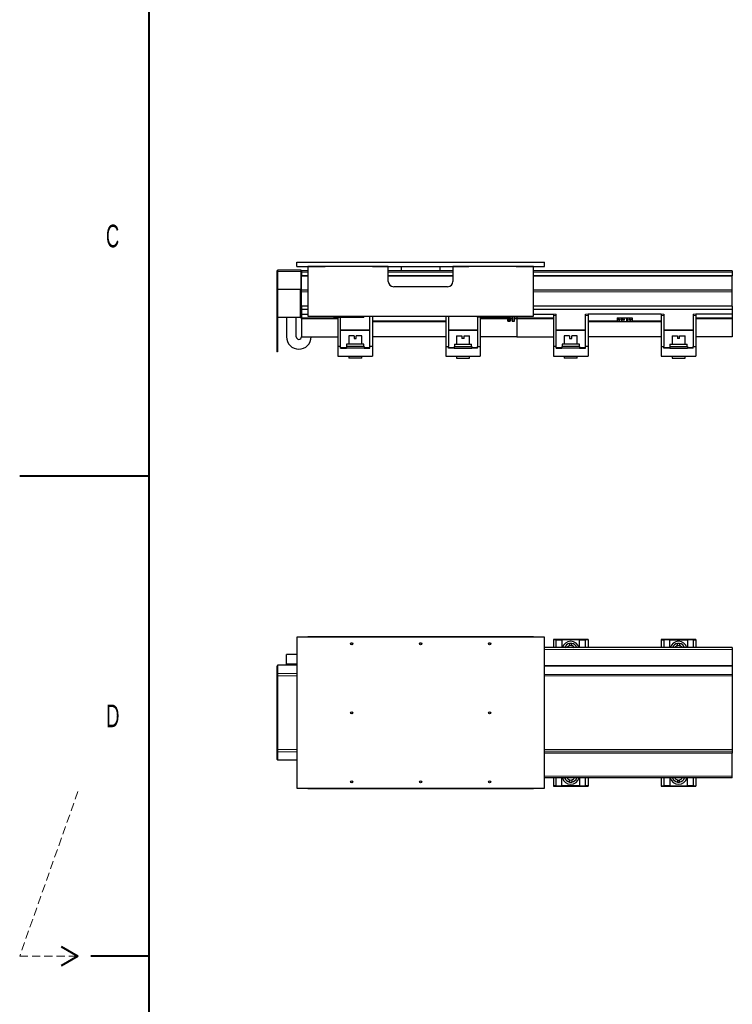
# Model space of a CAD drawing. Header units: millimetres. Extents: x 0 to 841, y 0 to 594.
# Tile 2 of 13: x 0 to 110, y 290 to 442. Entities that reach past the tile are written whole.
import ezdxf

# ---------------------------------------------------------------- set-up
doc = ezdxf.new("R2010")
doc.units = ezdxf.units.MM
doc.linetypes.add('HIDDEN', pattern=[1.905, 1.27, -0.635])
doc.styles.add('SLDTEXTSTYLE0', font='TXT', dxfattribs={"width": 0.605})

msp = doc.modelspace()

# ---------------------------------------------------------------- linework, layer by layer
at = {"color": 7, "linetype": 'Continuous', "lineweight": 40}
for p, q in [((20, 10), (20, 584)), ((0, 371.25), (20, 371.25)), ((6.4, 298.5), (9, 297)), ((9, 297), (6.4, 295.5)), ((20, 297), (11, 297))]:
    msp.add_line(p, q, dxfattribs=at)
at = {"color": 7, "linetype": 'Continuous', "lineweight": 30}
for p, q in [((42.84, 403.61), (42.84, 404.28)), ((42.84, 404.28), (81.17, 404.28)), ((42.84, 403.61), (47.24, 403.61)), ((44.54, 403.6), (44.54, 395.95)), ((57, 403.6), (44.54, 403.6)), ((47.24, 403.61), (47.24, 403.6)), ((54.57, 403.61), (54.57, 403.6)), ((54.57, 403.61), (69.44, 403.61)), ((57, 401.33), (57, 403.6)), ((57, 403.6), (59, 403.6)), ((59, 403.6), (59, 402.93)), ((65, 402.93), (65, 403.6)), ((65, 403.6), (67, 403.6)), ((67, 403.6), (67, 401.33)), ((79.47, 403.6), (67, 403.6)), ((69.44, 403.61), (69.44, 403.6)), ((76.77, 403.61), (81.17, 403.61)), ((76.77, 403.61), (76.77, 403.6)), ((79.47, 395.95), (79.47, 403.6)), ((81.17, 403.61), (81.17, 404.28)), ((39.87, 402.93), (39.77, 402.93)), ((39.77, 402.93), (39.77, 402.77)), ((39.77, 402.77), (39.77, 400.05)), ((43.54, 403.06), (39.87, 403.06)), ((39.87, 403.06), (39.87, 402.83)), ((39.87, 402.83), (39.87, 400.07)), ((43.54, 402.83), (43.54, 403.06)), ((43.54, 400.07), (43.54, 402.83)), ((43.57, 401.91), (43.54, 401.91)), ((44.54, 402.93), (43.57, 402.93)), ((43.57, 402.93), (43.57, 402.77)), ((43.57, 402.77), (43.57, 402.17)), ((44.54, 402.17), (43.57, 402.17)), ((43.57, 402.11), (43.57, 402.17)), ((44.54, 402.11), (43.57, 402.11)), ((43.57, 400), (43.57, 402.11)), ((67, 402.93), (57, 402.93)), ((67, 402.17), (57, 402.17)), ((67, 402.11), (57, 402.11)), ((110.2, 402.93), (79.47, 402.93)), ((110.2, 402.17), (79.47, 402.17)), ((110.2, 402.11), (79.47, 402.11)), ((110.2, 402.93), (110.2, 402.77)), ((110.2, 402.77), (110.2, 402.17)), ((110.2, 402.11), (110.2, 402.17)), ((110.2, 400), (110.2, 402.11)), ((43.54, 400.41), (43.57, 400.41)), ((66.17, 400.5), (57.84, 400.5)), ((39.87, 400.05), (39.77, 400.05)), ((39.77, 400.05), (39.77, 395.78)), ((39.87, 400.07), (39.87, 395.76)), ((43.54, 400.07), (39.87, 400.07)), ((43.4, 399.98), (43.4, 399.71)), ((43.4, 399.98), (43.54, 399.98)), ((43.4, 399.71), (43.4, 397.48)), ((43.54, 399.98), (43.54, 400.07)), ((43.54, 399.98), (43.54, 399.71)), ((43.54, 399.71), (43.54, 397.48)), ((43.57, 399.98), (43.57, 400)), ((44.54, 399.98), (43.57, 399.98)), ((43.57, 399.71), (43.57, 399.98)), ((43.57, 397.48), (43.57, 399.71)), ((110.2, 399.98), (79.47, 399.98)), ((110.2, 399.98), (110.2, 400)), ((110.2, 399.71), (110.2, 399.98)), ((110.2, 397.48), (110.2, 399.71)), ((43.4, 397.48), (43.54, 397.48)), ((43.4, 397.48), (43.4, 395.76)), ((43.54, 397.48), (43.54, 395.76)), ((44.54, 397.48), (43.57, 397.48)), ((43.57, 397.48), (43.57, 396.98)), ((110.2, 397.48), (79.47, 397.48)), ((110.2, 397.48), (110.2, 396.98)), ((39.87, 395.78), (39.77, 395.78)), ((39.77, 395.78), (39.77, 390.43)), ((44.54, 396.98), (43.57, 396.98)), ((43.57, 396.98), (43.57, 396.25)), ((43.57, 396.25), (44.54, 396.25)), ((43.57, 396.25), (43.57, 395.68)), ((44.54, 395.95), (79.47, 395.95)), ((48.57, 395.95), (48.57, 395.78)), ((48.57, 395.78), (53.24, 395.78)), ((49.22, 395.78), (49.22, 391.25)), ((49.62, 391.25), (49.62, 395.78)), ((53.24, 395.95), (53.24, 395.78)), ((54.15, 391.25), (54.15, 395.95)), ((54.55, 395.95), (54.55, 391.25)), ((65.89, 395.95), (65.89, 391.25)), ((66.29, 395.95), (66.29, 391.25)), ((70.77, 395.95), (70.77, 395.78)), ((75.44, 395.78), (70.77, 395.78)), ((70.82, 395.78), (70.82, 391.25)), ((71.22, 395.78), (71.22, 391.25)), ((75.44, 395.95), (75.44, 395.78)), ((75.5, 395.18), (75.5, 395.95)), ((75.69, 395.18), (75.69, 395.95)), ((76.24, 395.18), (76.24, 395.95)), ((76.5, 395.18), (76.5, 395.95)), ((76.87, 395.95), (76.87, 395.68)), ((76.9, 395.95), (76.9, 395.68)), ((110.2, 396.98), (79.47, 396.98)), ((79.47, 396.25), (82.55, 396.25)), ((82.55, 396.25), (82.55, 396.04)), ((82.55, 396.04), (82.55, 391.25)), ((82.95, 396.04), (82.95, 396.25)), ((82.95, 391.25), (82.95, 396.04)), ((87.49, 396.04), (87.49, 396.25)), ((87.49, 391.25), (87.49, 396.04)), ((87.89, 396.25), (87.89, 396.04)), ((99.22, 396.25), (87.89, 396.25)), ((87.89, 396.04), (87.89, 391.25)), ((99.22, 396.25), (99.22, 396.04)), ((99.22, 396.04), (99.22, 391.25)), ((99.62, 396.25), (99.62, 396.04)), ((99.62, 396.04), (99.62, 391.25)), ((104.15, 396.25), (104.15, 396.04)), ((104.15, 396.04), (104.15, 391.25)), ((104.55, 396.25), (104.55, 396.04)), ((110.2, 396.25), (104.55, 396.25)), ((104.55, 396.04), (104.55, 391.25)), ((110.2, 396.98), (110.2, 396.25)), ((110.2, 396.25), (110.2, 395.68)), ((39.87, 395.76), (39.87, 390.43)), ((43.54, 395.76), (39.87, 395.76)), ((41.27, 395.76), (41.27, 392.75)), ((42.77, 392.75), (42.77, 395.76)), ((43.4, 395.76), (43.54, 395.76)), ((43.57, 395.68), (43.57, 395.53)), ((43.57, 395.53), (43.57, 392.75)), ((75.5, 395.18), (75.69, 395.18)), ((75.69, 395.18), (75.85, 395.18)), ((75.85, 395.18), (75.87, 395.18)), ((75.87, 395.55), (75.87, 395.18)), ((76.14, 395.18), (76.14, 395.55)), ((76.14, 395.18), (76.24, 395.18)), ((76.24, 395.18), (76.5, 395.18)), ((76.87, 395.68), (76.87, 395.53)), ((76.87, 395.53), (76.87, 392.75)), ((76.9, 395.68), (76.9, 395.53)), ((76.9, 395.53), (76.9, 392.75)), ((92.39, 395.71), (92.39, 395.11)), ((92.39, 395.71), (93.09, 395.71)), ((92.39, 395.11), (93.09, 395.11)), ((93.09, 395.71), (93.09, 395.11)), ((93.09, 395.71), (93.86, 395.71)), ((93.09, 395.11), (93.86, 395.11)), ((93.86, 395.71), (93.86, 395.11)), ((93.86, 395.71), (93.87, 395.71)), ((93.86, 395.11), (93.87, 395.11)), ((93.87, 395.71), (93.87, 395.11)), ((93.87, 395.71), (93.88, 395.71)), ((93.87, 395.11), (93.88, 395.11)), ((93.88, 395.71), (93.88, 395.11)), ((93.88, 395.71), (94.02, 395.71)), ((93.88, 395.11), (94.02, 395.11)), ((94.02, 395.71), (94.02, 395.11)), ((94.02, 395.71), (94.72, 395.71)), ((94.02, 395.11), (94.72, 395.11)), ((94.72, 395.71), (94.72, 395.11)), ((110.2, 395.68), (110.2, 395.53)), ((110.2, 395.53), (110.2, 392.75)), ((43.57, 392.75), (49.22, 392.75)), ((50.89, 392.93), (50.89, 391.63)), ((51.72, 392.93), (50.89, 392.93)), ((51.72, 392.93), (51.72, 392.5)), ((52.06, 392.5), (52.06, 392.93)), ((52.89, 392.93), (52.06, 392.93)), ((52.89, 391.63), (52.89, 392.93)), ((65.89, 392.75), (54.55, 392.75)), ((67.55, 392.93), (67.55, 391.63)), ((67.55, 392.93), (68.38, 392.93)), ((68.38, 392.93), (68.38, 392.5)), ((68.72, 392.5), (68.72, 392.93)), ((68.72, 392.93), (69.55, 392.93)), ((69.55, 391.63), (69.55, 392.93)), ((76.87, 392.75), (71.22, 392.75)), ((76.9, 392.75), (82.55, 392.75)), ((84.22, 392.93), (84.22, 391.63)), ((85.05, 392.93), (84.22, 392.93)), ((85.05, 392.93), (85.05, 392.5)), ((85.39, 392.5), (85.39, 392.93)), ((86.22, 392.93), (85.39, 392.93)), ((86.22, 391.63), (86.22, 392.93)), ((99.22, 392.75), (87.89, 392.75)), ((100.89, 392.93), (100.89, 391.63)), ((100.89, 392.93), (101.72, 392.93)), ((101.72, 392.93), (101.72, 392.5)), ((102.06, 392.5), (102.06, 392.93)), ((102.06, 392.93), (102.89, 392.93)), ((102.89, 391.63), (102.89, 392.93)), ((110.2, 392.75), (104.55, 392.75)), ((49.62, 391.25), (49.22, 391.25)), ((49.22, 391.25), (49.22, 389.78)), ((49.62, 390.98), (49.62, 391.25)), ((53.25, 391.26), (50.52, 391.26)), ((50.52, 391.26), (50.52, 390.98)), ((50.55, 391.63), (50.55, 391.26)), ((53.22, 391.63), (50.55, 391.63)), ((51.72, 392.5), (52.06, 392.5)), ((53.22, 391.26), (53.22, 391.63)), ((53.25, 391.26), (53.25, 390.98)), ((54.15, 390.98), (54.15, 391.25)), ((54.55, 391.25), (54.15, 391.25)), ((54.55, 391.25), (54.55, 389.78)), ((65.89, 391.25), (66.29, 391.25)), ((65.89, 391.25), (65.89, 389.78)), ((66.29, 390.98), (66.29, 391.25)), ((67.19, 391.26), (67.19, 390.98)), ((67.19, 391.26), (69.92, 391.26)), ((67.22, 391.63), (67.22, 391.26)), ((67.22, 391.63), (69.89, 391.63)), ((68.72, 392.5), (68.38, 392.5)), ((69.89, 391.26), (69.89, 391.63)), ((69.92, 391.26), (69.92, 390.98)), ((70.82, 390.98), (70.82, 391.25)), ((70.82, 391.25), (71.22, 391.25)), ((71.22, 391.25), (71.22, 389.78)), ((82.55, 391.25), (82.55, 389.78)), ((82.95, 391.25), (82.55, 391.25)), ((82.95, 390.98), (82.95, 391.25)), ((86.59, 391.26), (83.85, 391.26)), ((83.85, 391.26), (83.85, 390.98)), ((83.89, 391.63), (83.89, 391.26)), ((86.55, 391.63), (83.89, 391.63)), ((85.05, 392.5), (85.39, 392.5)), ((86.55, 391.26), (86.55, 391.63)), ((86.59, 391.26), (86.59, 390.98)), ((87.49, 390.98), (87.49, 391.25)), ((87.89, 391.25), (87.49, 391.25)), ((87.89, 391.25), (87.89, 389.78)), ((99.22, 391.25), (99.22, 389.78)), ((99.22, 391.25), (99.62, 391.25)), ((99.62, 390.98), (99.62, 391.25)), ((100.52, 391.26), (103.25, 391.26)), ((100.52, 391.26), (100.52, 390.98)), ((100.55, 391.63), (100.55, 391.26)), ((100.55, 391.63), (103.22, 391.63)), ((102.06, 392.5), (101.72, 392.5)), ((103.22, 391.26), (103.22, 391.63)), ((103.25, 391.26), (103.25, 390.98)), ((104.15, 390.98), (104.15, 391.25)), ((104.15, 391.25), (104.55, 391.25)), ((104.55, 391.25), (104.55, 389.78)), ((39.87, 390.43), (39.77, 390.43)), ((49.22, 389.78), (54.55, 389.78)), ((49.62, 390.98), (50.52, 390.98)), ((53.25, 390.98), (50.52, 390.98)), ((50.89, 389.78), (50.89, 389.45)), ((52.89, 389.45), (52.89, 389.78)), ((53.25, 390.98), (54.15, 390.98)), ((65.89, 389.78), (71.22, 389.78)), ((67.19, 390.98), (66.29, 390.98)), ((67.19, 390.98), (69.92, 390.98)), ((67.55, 389.78), (67.55, 389.45)), ((69.55, 389.45), (69.55, 389.78)), ((70.82, 390.98), (69.92, 390.98)), ((82.55, 389.78), (87.89, 389.78)), ((82.95, 390.98), (83.85, 390.98)), ((86.59, 390.98), (83.85, 390.98)), ((84.22, 389.78), (84.22, 389.45)), ((86.22, 389.45), (86.22, 389.78)), ((86.59, 390.98), (87.49, 390.98)), ((99.22, 389.78), (104.55, 389.78)), ((100.52, 390.98), (99.62, 390.98)), ((100.52, 390.98), (103.25, 390.98)), ((100.89, 389.78), (100.89, 389.45)), ((102.89, 389.45), (102.89, 389.78)), ((104.15, 390.98), (103.25, 390.98)), ((52.89, 389.45), (50.89, 389.45)), ((67.55, 389.45), (69.55, 389.45)), ((86.22, 389.45), (84.22, 389.45)), ((100.89, 389.45), (102.89, 389.45)), ((42.84, 346.3), (42.84, 322.96)), ((81.17, 346.3), (42.84, 346.3)), ((44.54, 346.4), (44.54, 346.3)), ((44.54, 346.4), (59, 346.4)), ((59, 346.4), (59, 346.3)), ((59, 346.4), (59.17, 346.4)), ((59.17, 346.4), (64.84, 346.4)), ((64.84, 346.4), (65, 346.4)), ((65, 346.4), (65, 346.3)), ((65, 346.4), (79.47, 346.4)), ((79.47, 346.4), (79.47, 346.3)), ((81.17, 322.96), (81.17, 346.3)), ((87.89, 345.96), (82.55, 345.96)), ((82.55, 345.96), (82.55, 345.92)), ((82.95, 345.92), (82.55, 345.92)), ((82.55, 345.92), (82.55, 344.7)), ((82.95, 345.93), (83.85, 345.93)), ((82.95, 345.93), (82.95, 345.92)), ((82.95, 344.7), (82.95, 345.92)), ((83.85, 345.93), (83.85, 344.7)), ((86.59, 345.93), (83.85, 345.93)), ((86.59, 344.7), (86.59, 345.93)), ((86.59, 345.93), (87.49, 345.93)), ((87.49, 345.93), (87.49, 345.92)), ((87.89, 345.92), (87.49, 345.92)), ((87.49, 344.7), (87.49, 345.92)), ((87.89, 345.96), (87.89, 345.92)), ((87.89, 345.92), (87.89, 344.7)), ((104.55, 345.96), (99.22, 345.96)), ((99.22, 345.96), (99.22, 345.92)), ((99.22, 345.92), (99.62, 345.92)), ((99.22, 345.92), (99.22, 344.7)), ((100.52, 345.93), (99.62, 345.93)), ((99.62, 345.93), (99.62, 345.92)), ((99.62, 345.92), (99.62, 344.7)), ((100.52, 344.7), (100.52, 345.93)), ((100.52, 345.93), (103.25, 345.93)), ((103.25, 345.93), (103.25, 344.7)), ((104.15, 345.93), (103.25, 345.93)), ((104.15, 345.93), (104.15, 345.92)), ((104.15, 345.92), (104.55, 345.92)), ((104.15, 345.92), (104.15, 344.7)), ((104.55, 345.96), (104.55, 345.92)), ((104.55, 345.92), (104.55, 344.7)), ((110.2, 344.7), (81.17, 344.7)), ((85.05, 345.35), (85.05, 345.01)), ((85.39, 345.01), (85.39, 345.35)), ((101.72, 345.01), (101.72, 345.35)), ((102.06, 345.35), (102.06, 345.01)), ((110.2, 344.7), (110.2, 344.43)), ((110.2, 344.43), (110.2, 341.96)), ((41.27, 342.13), (41.27, 343.63)), ((42.84, 343.63), (41.27, 343.63)), ((39.87, 341.84), (39.77, 341.84)), ((39.77, 341.84), (39.77, 340.57)), ((42.84, 341.97), (39.87, 341.97)), ((39.87, 341.97), (39.87, 340.69)), ((42.84, 342.13), (41.27, 342.13)), ((110.2, 341.96), (110.2, 341.84)), ((110.2, 341.84), (110.2, 340.57)), ((39.77, 340.57), (39.77, 340.33)), ((39.77, 340.33), (39.77, 328.93)), ((39.87, 340.69), (39.87, 340.33)), ((39.87, 340.33), (39.87, 328.93)), ((110.2, 340.57), (110.2, 340.33)), ((110.2, 340.33), (110.2, 328.93)), ((39.77, 328.93), (39.77, 328.69)), ((39.87, 328.93), (39.87, 328.57)), ((110.2, 328.93), (110.2, 328.69)), ((39.77, 328.69), (39.77, 327.42)), ((39.87, 327.42), (39.77, 327.42)), ((39.87, 328.57), (39.87, 327.29)), ((42.84, 327.29), (39.87, 327.29)), ((110.2, 328.41), (81.17, 328.41)), ((110.2, 328.69), (110.2, 328.41)), ((110.2, 324.83), (110.2, 328.41)), ((110.2, 324.56), (81.17, 324.56)), ((82.55, 324.56), (82.55, 323.34)), ((82.95, 323.34), (82.95, 324.56)), ((83.85, 323.33), (83.85, 324.56)), ((85.05, 323.91), (85.05, 324.25)), ((85.39, 324.25), (85.39, 323.91)), ((86.59, 324.56), (86.59, 323.33)), ((87.49, 323.34), (87.49, 324.56)), ((87.89, 324.56), (87.89, 323.34)), ((99.22, 324.56), (99.22, 323.34)), ((99.62, 324.56), (99.62, 323.34)), ((100.52, 324.56), (100.52, 323.33)), ((101.72, 324.25), (101.72, 323.91)), ((102.06, 323.91), (102.06, 324.25)), ((103.25, 323.33), (103.25, 324.56)), ((104.15, 324.56), (104.15, 323.34)), ((104.55, 324.56), (104.55, 323.34)), ((110.2, 324.56), (110.2, 324.83)), ((42.84, 322.96), (81.17, 322.96)), ((44.54, 322.86), (44.54, 322.96)), ((57, 322.86), (44.54, 322.86)), ((57, 322.86), (57, 322.96)), ((57.84, 322.86), (57, 322.86)), ((66.17, 322.86), (57.84, 322.86)), ((67, 322.86), (66.17, 322.86)), ((67, 322.86), (67, 322.96)), ((79.47, 322.86), (67, 322.86)), ((79.47, 322.86), (79.47, 322.96)), ((82.95, 323.34), (82.55, 323.34)), ((82.55, 323.34), (82.55, 323.3)), ((82.55, 323.3), (87.89, 323.3)), ((82.95, 323.33), (82.95, 323.34)), ((82.95, 323.33), (83.85, 323.33)), ((86.59, 323.33), (83.85, 323.33)), ((86.59, 323.33), (87.49, 323.33)), ((87.89, 323.34), (87.49, 323.34)), ((87.49, 323.33), (87.49, 323.34)), ((87.89, 323.34), (87.89, 323.3)), ((99.22, 323.34), (99.62, 323.34)), ((99.22, 323.34), (99.22, 323.3)), ((99.22, 323.3), (104.55, 323.3)), ((99.62, 323.33), (99.62, 323.34)), ((100.52, 323.33), (99.62, 323.33)), ((100.52, 323.33), (103.25, 323.33)), ((104.15, 323.33), (103.25, 323.33)), ((104.15, 323.34), (104.55, 323.34)), ((104.15, 323.33), (104.15, 323.34)), ((104.55, 323.34), (104.55, 323.3))]:
    msp.add_line(p, q, dxfattribs=at)
at = {"color": 8, "linetype": 'Continuous', "lineweight": 15}
for p, q in [((39.87, 402.77), (39.77, 402.77)), ((43.54, 402.83), (39.87, 402.83)), ((44.54, 402.77), (43.57, 402.77)), ((67, 402.77), (57, 402.77)), ((110.2, 402.77), (79.47, 402.77)), ((43.4, 399.71), (43.54, 399.71)), ((44.54, 400), (43.57, 400)), ((44.54, 399.71), (43.57, 399.71)), ((110.2, 400), (79.47, 400)), ((110.2, 399.71), (79.47, 399.71)), ((75.85, 395.18), (75.85, 395.95)), ((82.95, 396.25), (82.55, 396.25)), ((82.95, 396.04), (82.55, 396.04)), ((87.89, 396.25), (87.49, 396.25)), ((87.89, 396.04), (87.49, 396.04)), ((99.22, 396.25), (99.62, 396.25)), ((99.22, 396.04), (99.62, 396.04)), ((104.15, 396.25), (104.55, 396.25)), ((104.15, 396.04), (104.55, 396.04)), ((43.57, 395.68), (49.22, 395.68)), ((43.57, 395.53), (49.22, 395.53)), ((65.89, 395.24), (54.55, 395.24)), ((65.89, 395.08), (54.55, 395.08)), ((75.5, 395.68), (71.22, 395.68)), ((75.5, 395.53), (71.22, 395.53)), ((76.14, 395.53), (75.87, 395.53)), ((76.87, 395.68), (76.5, 395.68)), ((76.87, 395.53), (76.5, 395.53)), ((76.9, 395.68), (82.55, 395.68)), ((76.9, 395.53), (82.55, 395.53)), ((92.39, 395.24), (87.89, 395.24)), ((99.22, 395.08), (87.89, 395.08)), ((99.22, 395.24), (94.72, 395.24)), ((110.2, 395.68), (104.55, 395.68)), ((110.2, 395.53), (104.55, 395.53)), ((49.62, 393.83), (54.15, 393.83)), ((49.62, 393.73), (54.15, 393.73)), ((70.82, 393.83), (66.29, 393.83)), ((70.82, 393.73), (66.29, 393.73)), ((82.95, 393.83), (87.49, 393.83)), ((82.95, 393.73), (87.49, 393.73)), ((104.15, 393.83), (99.62, 393.83)), ((104.15, 393.73), (99.62, 393.73)), ((49.62, 391.09), (50.52, 391.09)), ((53.25, 391.09), (54.15, 391.09)), ((67.19, 391.09), (66.29, 391.09)), ((70.82, 391.09), (69.92, 391.09)), ((82.95, 391.09), (83.85, 391.09)), ((86.59, 391.09), (87.49, 391.09)), ((100.52, 391.09), (99.62, 391.09)), ((104.15, 391.09), (103.25, 391.09)), ((59.17, 346.4), (59.17, 346.3)), ((64.84, 346.4), (64.84, 346.3)), ((110.2, 344.43), (81.17, 344.43)), ((110.2, 341.96), (81.17, 341.96)), ((110.2, 341.84), (81.17, 341.84)), ((39.87, 340.57), (39.77, 340.57)), ((39.87, 340.33), (39.77, 340.33)), ((42.84, 340.69), (39.87, 340.69)), ((42.84, 340.33), (39.87, 340.33)), ((110.2, 340.57), (81.17, 340.57)), ((110.2, 340.33), (81.17, 340.33)), ((39.87, 328.93), (39.77, 328.93)), ((42.84, 328.93), (39.87, 328.93)), ((110.2, 328.93), (81.17, 328.93)), ((39.87, 328.69), (39.77, 328.69)), ((42.84, 328.57), (39.87, 328.57)), ((110.2, 328.69), (81.17, 328.69)), ((110.2, 324.83), (81.17, 324.83)), ((57.84, 322.86), (57.84, 322.96)), ((66.17, 322.86), (66.17, 322.96))]:
    msp.add_line(p, q, dxfattribs=at)
at = {"color": 7, "linetype": 'HIDDEN', "lineweight": 15}
for p, q in [((9, 322.46), (0, 297)), ((0, 297), (9, 297))]:
    msp.add_line(p, q, dxfattribs=at)
at = {"color": 7, "linetype": 'Continuous', "lineweight": 30}
for centre, radius in [((92.69, 395.4), 0.15), ((93.37, 395.41), 0.133), ((94.42, 395.4), 0.15), ((51.34, 345.3), 0.168), ((51.34, 345.3), 0.142), ((62, 345.3), 0.168), ((62, 345.3), 0.142), ((72.67, 345.3), 0.168), ((72.67, 345.3), 0.142), ((51.34, 334.63), 0.168), ((51.34, 334.63), 0.142), ((72.67, 334.63), 0.168), ((72.67, 334.63), 0.142), ((51.34, 323.96), 0.167), ((51.34, 323.96), 0.142), ((62, 323.96), 0.167), ((62, 323.96), 0.142), ((72.67, 323.96), 0.167), ((72.67, 323.96), 0.142)]:
    msp.add_circle(centre, radius, dxfattribs=at)
for centre, radius, start, end in [((57.84, 401.33), 0.833, 180, 270), ((66.17, 401.33), 0.833, 270, 0), ((76, 395.55), 0.133, 0, 180), ((43.17, 392.75), 1.9, 180, 0), ((43.17, 392.75), 0.4, 180, 0), ((85.22, 344.36), 1.33, 14.4775, 165.5225), ((101.89, 344.36), 1.33, 14.4775, 165.5225), ((85.22, 344.36), 1, 99.7878, 160.5288), ((85.22, 344.36), 0.667, 104.7736, 150), ((85.22, 344.36), 1, 80.2122, 99.7878), ((85.22, 344.36), 0.667, 75.2264, 104.7736), ((85.22, 344.36), 1, 19.4712, 80.2122), ((85.22, 344.36), 0.667, 30, 75.2264), ((101.89, 344.36), 1, 99.7878, 160.5288), ((101.89, 344.36), 0.667, 104.7736, 150), ((101.89, 344.36), 1, 80.2122, 99.7878), ((101.89, 344.36), 0.667, 75.2264, 104.7736), ((101.89, 344.36), 1, 19.4712, 80.2122), ((101.89, 344.36), 0.667, 30, 75.2264), ((85.22, 324.9), 1.33, 194.4775, 345.5225), ((85.22, 324.9), 1, 199.4712, 260.2122), ((85.22, 324.9), 0.667, 210, 255.2264), ((85.22, 324.9), 0.667, 255.2264, 284.7736), ((85.22, 324.9), 0.667, 284.7736, 330), ((85.22, 324.9), 1, 279.7878, 340.5288), ((101.89, 324.9), 1.33, 194.4775, 345.5225), ((101.89, 324.9), 1, 199.4712, 260.2122), ((101.89, 324.9), 0.667, 210, 255.2264), ((101.89, 324.9), 0.667, 255.2264, 284.7736), ((101.89, 324.9), 0.667, 284.7736, 330), ((101.89, 324.9), 1, 279.7878, 340.5288), ((85.22, 324.9), 1, 260.2122, 279.7878), ((101.89, 324.9), 1, 260.2122, 279.7878)]:
    msp.add_arc(centre, radius, start, end, dxfattribs=at)

# ---------------------------------------------------------------- texts
at = {"color": 7, "linetype": 'Continuous', "lineweight": 0, "char_height": 3.5, "attachment_point": 1, "style": 'SLDTEXTSTYLE0'}
for s, insert in [('C', (13.34, 410.09)), ('D', (13.38, 335.9))]:
    msp.add_mtext(s, dxfattribs=dict(at, insert=insert))

doc.saveas('drawing.dxf')
